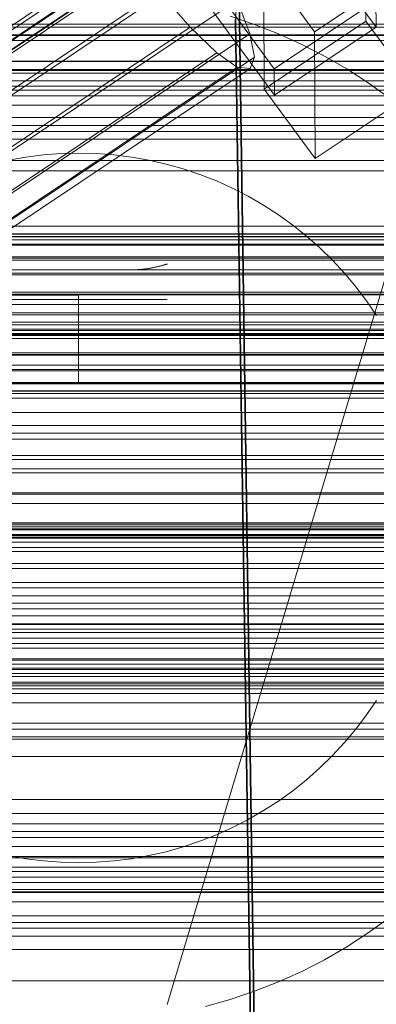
# Model space of a CAD drawing. Header units: millimetres. Extents: x -3490 to 61924, y -72580 to 6847.
# Tile 162 of 256: x 333 to 374, y -34830 to -34719. Entities that reach past the tile are written whole.
import ezdxf

# ---------------------------------------------------------------- set-up
doc = ezdxf.new("R2010")
doc.units = ezdxf.units.MM
for name, color, linetype, lineweight in [('COTAS_O', 1, 'Continuous', 0), ('COTAS_P', 1, 'Continuous', 0), ('frontal_briquetadora', 7, 'Continuous', 0), ('frontal_C01', 7, 'Continuous', 0), ('frontal_C02', 7, 'Continuous', 0), ('frontal_C03', 7, 'Continuous', 0), ('frontal_C05', 7, 'Continuous', 0), ('frontal_mezcladora', 7, 'Continuous', 0)]:
    doc.layers.add(name, color=color, linetype=linetype, lineweight=lineweight)
doc.dimstyles.new('R19_100', dxfattribs={"dimtxt": 250, "dimasz": 150, "dimexe": 150, "dimexo": 80, "dimgap": 100, "dimtad": 1, "dimtih": 1, "dimtoh": 1, "dimdsep": 46, "dimcen": 0.09, "dimadec": 0, "dimazin": 0, "dimtfac": 1, "dimtdec": 4, "dimtofl": 0, "dimtmove": 0, "dimatfit": 3, "dimfxl": 1, "dimtolj": 1, "dimtzin": 0, "dimarcsym": 0})

# ---------------------------------------------------------------- blocks, each defined once
blk = doc.blocks.new('DIM_R29_52')
at = {"layer": 'COTAS_P'}
for p, q in [((-1750, -34600), (-1600, -34555)), ((2600, -34600), (2450, -34555)), ((-1750, -35500), (-1750, -34600)), ((-1750, -34600), (2600, -34600)), ((-1750, -34600), (-1600, -34645)), ((2600, -34600), (2450, -34645)), ((2600, -35500), (2600, -34600))]:
    blk.add_line(p, q, dxfattribs=at)
blk.add_text('4350 P', height=250, dxfattribs=at).set_placement((425, -34500))
blk = doc.blocks.new('DIM_R29_58')
at = {"layer": 'COTAS_P'}
for p, q in [((-150, -32300), (550, -32300)), ((550, -32300), (505, -32450)), ((550, -34900), (550, -32300)), ((550, -32300), (595, -32450)), ((550, -34900), (505, -34750)), ((550, -34900), (595, -34750)), ((-150, -34900), (550, -34900))]:
    blk.add_line(p, q, dxfattribs=at)
blk.add_text('2600 P', height=250, rotation=90, dxfattribs=at).set_placement((450, -33600))
blk = doc.blocks.new('DIM_R29_61')
at = {"layer": 'COTAS_O'}
for p, q in [((-650, -34200), (-500, -34155)), ((650, -34200), (500, -34155)), ((-650, -34900), (-650, -34200)), ((-650, -34200), (650, -34200)), ((-650, -34200), (-500, -34245)), ((650, -34200), (500, -34245)), ((650, -34900), (650, -34200))]:
    blk.add_line(p, q, dxfattribs=at)
blk.add_text('1300 O', height=250, dxfattribs=at).set_placement((0, -34100))
blk = doc.blocks.new('DIM_R29_66')
at = {"layer": 'COTAS_P'}
for p, q in [((-305, -34680), (395, -34680)), ((395, -34680), (350, -34830)), ((395, -36000), (395, -34680)), ((395, -34680), (440, -34830)), ((395, -36000), (350, -35850)), ((395, -36000), (440, -35850)), ((-305, -36000), (395, -36000))]:
    blk.add_line(p, q, dxfattribs=at)
blk.add_text('1320 P', height=250, rotation=90, dxfattribs=at).set_placement((295, -35340))

msp = doc.modelspace()

# ---------------------------------------------------------------- linework, layer by layer
at = {"layer": 'frontal_briquetadora'}
for p, q in [((210, -34736), (430, -34736)), ((320, -34736), (430, -34736)), ((210, -34750), (340, -34750)), ((320, -34750), (340, -34750)), ((340, -34760), (340, -34750)), ((-490, -34760), (490, -34760)), ((-490, -34760), (340, -34760)), ((320, -34760), (340, -34760)), ((320, -34760), (490, -34760))]:
    msp.add_line(p, q, dxfattribs=at)
at = {"layer": 'frontal_C01'}
for p, q in [((360.514, -34878.394), (357.646, -34683.283)), ((360.514, -34883.786), (357.646, -34688.676)), ((-440, -34743.121), (440, -34743.121)), ((-440, -34743.401), (440, -34743.401)), ((-440, -34743.453), (440, -34743.453)), ((-440, -34744.276), (440, -34744.276)), ((-440, -34744.377), (440, -34744.377)), ((-440, -34745.685), (440, -34745.685)), ((-440, -34745.828), (440, -34745.828)), ((-440, -34747.533), (440, -34747.533)), ((-440, -34747.708), (440, -34747.708)), ((440, -34749.694), (-440, -34749.694)), ((-440, -34749.888), (440, -34749.888)), ((-440, -34752.019), (440, -34752.019)), ((-440, -34752.221), (440, -34752.221)), ((-440, -34754.352), (440, -34754.352)), ((-440, -34754.547), (440, -34754.547)), ((-440, -34756.533), (440, -34756.533)), ((-440, -34756.707), (440, -34756.707)), ((-440, -34758.412), (440, -34758.412)), ((-440, -34758.555), (440, -34758.555)), ((-440, -34759.864), (440, -34759.864)), ((-440, -34759.964), (440, -34759.964)), ((-440, -34760.787), (440, -34760.787)), ((-440, -34760.839), (440, -34760.839)), ((-440, -34761.12), (440, -34761.12))]:
    msp.add_line(p, q, dxfattribs=at)
at = {"layer": 'frontal_C02'}
for p, q in [((373.551, -34719.807), (346.02, -34682.284)), ((362.071, -34724.495), (334.539, -34686.973)), ((334.551, -34689.953), (362.083, -34727.476)), ((150.672, -34841.184), (364.471, -34698.209)), ((149.865, -34843.304), (363.664, -34700.329)), ((151.191, -34842.534), (364.989, -34699.558)), ((151.369, -34843.468), (365.168, -34700.492)), ((150.683, -34843.866), (364.482, -34700.891)), ((151.196, -34843.922), (364.995, -34700.947)), ((372.35, -34704.831), (372.408, -34719.137)), ((168.21, -34829.943), (352.519, -34706.689)), ((171.232, -34835.259), (355.541, -34712.004)), ((360.939, -34726.807), (360.882, -34712.5)), ((366.618, -34720.317), (360.882, -34712.5)), ((378.086, -34712.648), (366.618, -34720.317)), ((360.514, -34906.365), (357.646, -34712.96)), ((164.752, -34839.023), (349.061, -34715.769)), ((349.061, -34715.769), (352.572, -34719.801)), ((173.554, -34839.982), (357.863, -34716.728)), ((359.326, -34720.537), (357.863, -34716.728)), ((373.539, -34716.826), (362.071, -34724.495)), ((373.551, -34719.807), (373.539, -34716.826)), ((360.514, -34912.326), (357.646, -34718.921)), ((372.408, -34719.137), (360.939, -34726.807)), ((378.143, -34726.955), (372.408, -34719.137)), ((168.263, -34843.056), (352.572, -34719.801)), ((175.016, -34843.792), (359.326, -34720.537)), ((352.572, -34719.801), (355.584, -34722.71)), ((359.83, -34723.173), (359.326, -34720.537)), ((362.083, -34727.476), (373.551, -34719.807)), ((366.618, -34720.317), (366.675, -34734.624)), ((171.275, -34845.965), (355.584, -34722.71)), ((355.584, -34722.71), (357.893, -34724.298)), ((175.521, -34846.427), (359.83, -34723.173)), ((359.341, -34724.456), (359.83, -34723.173)), ((173.584, -34847.553), (357.893, -34724.298)), ((175.032, -34847.71), (359.341, -34724.456)), ((357.893, -34724.298), (359.341, -34724.456)), ((362.071, -34724.495), (362.083, -34727.476)), ((360.939, -34726.807), (366.675, -34734.624)), ((366.675, -34734.624), (378.143, -34726.955)), ((430, -34772.309), (-430, -34772.309)), ((430, -34777.309), (-430, -34777.309)), ((430, -34827.309), (-430, -34827.309))]:
    msp.add_line(p, q, dxfattribs=at)
at = {"layer": 'frontal_C03'}
for p, q in [((-1250, -34719.469), (1250, -34719.469)), ((1250, -34719.787), (-1250, -34719.787)), ((1250, -34720.669), (-1250, -34720.669)), ((-1250, -34720.737), (1250, -34720.737)), ((1250, -34721.322), (-1250, -34721.322)), ((1250, -34723.63), (-1250, -34723.63)), ((-1250, -34723.689), (1250, -34723.689)), ((-1250, -34724.585), (1250, -34724.585)), ((-1250, -34724.687), (1250, -34724.687)), ((1500, -34725.842), (-1500, -34725.842)), ((-1250, -34726.441), (1250, -34726.441)), ((-1250, -34726.905), (1250, -34726.905)), ((-1250, -34727.538), (1250, -34727.538)), ((1250, -34728.596), (-1250, -34728.596)), ((1250, -34730.904), (-1250, -34730.904)), ((1250, -34731.557), (-1250, -34731.557)), ((1250, -34732.439), (-1250, -34732.439)), ((-1500, -34734.825), (1500, -34734.825)), ((1250, -34742.245), (-1250, -34742.245)), ((1250, -34743.126), (-1250, -34743.126)), ((1250, -34743.78), (-1250, -34743.78)), ((1250, -34746.087), (-1250, -34746.087)), ((-1250, -34747.145), (1250, -34747.145)), ((1250, -34749.997), (-1250, -34749.997)), ((1250, -34751.054), (-1250, -34751.054)), ((-1250, -34753.07), (1250, -34753.07)), ((1250, -34753.361), (-1250, -34753.361)), ((-1250, -34753.868), (1250, -34753.868)), ((1250, -34754.015), (-1250, -34754.015)), ((-1250, -34754.452), (1250, -34754.452)), ((1250, -34754.896), (-1250, -34754.896)), ((-1250, -34756.79), (1250, -34756.79)), ((-1250, -34757.92), (1250, -34757.92)), ((-1250, -34761.639), (1250, -34761.639)), ((-1250, -34763.236), (1250, -34763.236)), ((1250, -34764.703), (-1250, -34764.703)), ((1250, -34765.584), (-1250, -34765.584)), ((1250, -34766.237), (-1250, -34766.237)), ((-1250, -34768.083), (1250, -34768.083)), ((1250, -34768.545), (-1250, -34768.545)), ((-1250, -34769.602), (1250, -34769.602)), ((-1250, -34770.038), (1250, -34770.038)), ((1250, -34772.454), (-1250, -34772.454)), ((1250, -34773.512), (-1250, -34773.512)), ((-1250, -34775.683), (1250, -34775.683)), ((1250, -34775.819), (-1250, -34775.819)), ((-1268, -34776.056), (1268, -34776.056)), ((-1268, -34776.28), (1268, -34776.28)), ((-1268, -34776.445), (1268, -34776.445)), ((-1268, -34777.102), (1268, -34777.102)), ((1250, -34776.473), (-1250, -34776.473)), ((-1268, -34777.42), (1268, -34777.42)), ((1250, -34777.354), (-1250, -34777.354)), ((1250, -34777.864), (-1250, -34777.864)), ((-1268, -34778.466), (1268, -34778.466)), ((-1268, -34778.915), (1268, -34778.915)), ((-1268, -34780.278), (1268, -34780.278)), ((-1268, -34780.828), (1268, -34780.828)), ((-1268, -34782.416), (1268, -34782.416)), ((1268, -34783.029), (-1268, -34783.029)), ((-1268, -34784.733), (1268, -34784.733)), ((-1250, -34783.921), (1250, -34783.921)), ((-1268, -34785.368), (1268, -34785.368)), ((-1268, -34787.072), (1268, -34787.072)), ((-1250, -34786.18), (1250, -34786.18)), ((-1268, -34787.685), (1268, -34787.685)), ((1250, -34787.16), (-1250, -34787.16)), ((1250, -34788.042), (-1250, -34788.042)), ((-1268, -34789.273), (1268, -34789.273)), ((1250, -34788.695), (-1250, -34788.695)), ((-1268, -34789.823), (1268, -34789.823)), ((-1268, -34791.186), (1268, -34791.186)), ((1250, -34791.003), (-1250, -34791.003)), ((-1268, -34791.635), (1268, -34791.635)), ((-1268, -34792.681), (1268, -34792.681)), ((-1250, -34792.06), (1250, -34792.06)), ((-1250, -34792.237), (1250, -34792.237)), ((-1268, -34792.999), (1268, -34792.999)), ((-1268, -34793.656), (1268, -34793.656)), ((-1268, -34793.821), (1268, -34793.821)), ((-1268, -34794.045), (1268, -34794.045)), ((-1250, -34794.418), (1250, -34794.418)), ((1250, -34794.912), (-1250, -34794.912)), ((1250, -34795.969), (-1250, -34795.969)), ((1250, -34798.277), (-1250, -34798.277)), ((1250, -34798.93), (-1250, -34798.93)), ((1250, -34799.812), (-1250, -34799.812)), ((-1250, -34800.063), (1250, -34800.063)), ((-1250, -34802.018), (1250, -34802.018)), ((-1250, -34806.865), (1250, -34806.865)), ((-1250, -34808.462), (1250, -34808.462)), ((1250, -34809.618), (-1250, -34809.618)), ((1250, -34810.499), (-1250, -34810.499)), ((1250, -34811.153), (-1250, -34811.153)), ((-1250, -34812.182), (1250, -34812.182)), ((-1250, -34813.311), (1250, -34813.311)), ((1250, -34813.46), (-1250, -34813.46)), ((-1250, -34814.517), (1250, -34814.517)), ((-1250, -34815.649), (1250, -34815.649)), ((-1250, -34816.233), (1250, -34816.233)), ((-1250, -34817.031), (1250, -34817.031)), ((1250, -34817.37), (-1250, -34817.37)), ((1250, -34818.427), (-1250, -34818.427)), ((1250, -34820.734), (-1250, -34820.734)), ((1250, -34821.388), (-1250, -34821.388)), ((1250, -34822.269), (-1250, -34822.269))]:
    msp.add_line(p, q, dxfattribs=at)
at = {"layer": 'frontal_C05'}
for p, q in [((357.096, -34718.577), (359.837, -34719.498)), ((359.837, -34719.498), (362.529, -34720.554)), ((362.529, -34720.554), (365.165, -34721.744)), ((365.165, -34721.744), (367.739, -34723.063)), ((367.739, -34723.063), (370.243, -34724.509)), ((370.243, -34724.509), (372.673, -34726.078)), ((372.673, -34726.078), (375.021, -34727.766)), ((334.038, -34734.447), (332.074, -34734.793)), ((336.017, -34734.199), (334.038, -34734.447)), ((338.006, -34734.05), (336.017, -34734.199)), ((340, -34734), (338.006, -34734.05)), ((340, -34734), (341.994, -34734.05)), ((343.983, -34734.199), (341.994, -34734.05)), ((345.962, -34734.447), (343.983, -34734.199)), ((347.926, -34734.793), (345.962, -34734.447)), ((349.87, -34735.237), (347.926, -34734.793)), ((351.79, -34735.777), (349.87, -34735.237)), ((353.681, -34736.412), (351.79, -34735.777)), ((355.537, -34737.141), (353.681, -34736.412)), ((357.355, -34737.961), (355.537, -34737.141)), ((359.13, -34738.871), (357.355, -34737.961)), ((360.857, -34739.868), (359.13, -34738.871)), ((362.533, -34740.95), (360.857, -34739.868)), ((364.152, -34742.115), (362.533, -34740.95)), ((365.712, -34743.358), (364.152, -34742.115)), ((367.207, -34744.678), (365.712, -34743.358)), ((368.635, -34746.071), (367.207, -34744.678)), ((369.991, -34747.533), (368.635, -34746.071)), ((346, -34747.157), (314, -34747.157)), ((346, -34747.157), (346.176, -34747.156)), ((346, -34747.157), (346.074, -34747.157)), ((346.148, -34747.156), (346.074, -34747.157)), ((346.272, -34747.154), (346.148, -34747.156)), ((346.176, -34747.156), (346.352, -34747.152)), ((346.395, -34747.151), (346.272, -34747.154)), ((346.352, -34747.152), (346.527, -34747.146)), ((346.518, -34747.146), (346.395, -34747.151)), ((346.64, -34747.14), (346.518, -34747.146)), ((346.527, -34747.146), (346.702, -34747.137)), ((346.762, -34747.133), (346.64, -34747.14)), ((346.702, -34747.137), (346.875, -34747.125)), ((346.884, -34747.124), (346.762, -34747.133)), ((346.875, -34747.125), (347.048, -34747.111)), ((347.005, -34747.115), (346.884, -34747.124)), ((347.125, -34747.104), (347.005, -34747.115)), ((347.048, -34747.111), (347.219, -34747.095)), ((347.245, -34747.092), (347.125, -34747.104)), ((347.219, -34747.095), (347.389, -34747.076)), ((347.364, -34747.079), (347.245, -34747.092)), ((347.482, -34747.065), (347.364, -34747.079)), ((347.389, -34747.076), (347.557, -34747.055)), ((347.6, -34747.05), (347.482, -34747.065)), ((347.557, -34747.055), (347.723, -34747.033)), ((347.716, -34747.034), (347.6, -34747.05)), ((347.831, -34747.017), (347.716, -34747.034)), ((347.723, -34747.033), (347.887, -34747.008)), ((347.945, -34746.999), (347.831, -34747.017)), ((347.887, -34747.008), (348.048, -34746.981)), ((348.058, -34746.98), (347.945, -34746.999)), ((348.048, -34746.981), (348.207, -34746.953)), ((348.169, -34746.96), (348.058, -34746.98)), ((348.279, -34746.94), (348.169, -34746.96)), ((348.207, -34746.953), (348.362, -34746.924)), ((348.387, -34746.919), (348.279, -34746.94)), ((348.362, -34746.924), (348.514, -34746.893)), ((348.493, -34746.898), (348.387, -34746.919)), ((348.597, -34746.876), (348.493, -34746.898)), ((348.514, -34746.893), (348.661, -34746.862)), ((348.7, -34746.853), (348.597, -34746.876)), ((348.661, -34746.862), (348.805, -34746.83)), ((348.8, -34746.831), (348.7, -34746.853)), ((348.898, -34746.808), (348.8, -34746.831)), ((348.805, -34746.83), (348.944, -34746.797)), ((348.994, -34746.785), (348.898, -34746.808)), ((348.944, -34746.797), (349.064, -34746.767)), ((349.088, -34746.761), (348.994, -34746.785)), ((349.064, -34746.767), (349.169, -34746.741)), ((349.179, -34746.738), (349.088, -34746.761)), ((349.169, -34746.741), (349.271, -34746.714)), ((349.268, -34746.715), (349.179, -34746.738)), ((349.352, -34746.692), (349.268, -34746.715)), ((349.271, -34746.714), (349.368, -34746.688)), ((349.434, -34746.67), (349.352, -34746.692)), ((349.368, -34746.688), (349.46, -34746.662)), ((349.511, -34746.648), (349.434, -34746.67)), ((349.46, -34746.662), (349.547, -34746.638)), ((349.583, -34746.627), (349.511, -34746.648)), ((349.547, -34746.638), (349.627, -34746.614)), ((349.651, -34746.607), (349.583, -34746.627)), ((349.627, -34746.614), (349.701, -34746.592)), ((349.714, -34746.589), (349.651, -34746.607)), ((349.701, -34746.592), (349.768, -34746.572)), ((349.771, -34746.571), (349.714, -34746.589)), ((349.768, -34746.572), (349.828, -34746.554)), ((349.822, -34746.556), (349.771, -34746.571)), ((349.868, -34746.542), (349.822, -34746.556)), ((349.828, -34746.554), (349.879, -34746.538)), ((349.907, -34746.529), (349.868, -34746.542)), ((349.879, -34746.538), (349.918, -34746.526)), ((349.94, -34746.519), (349.907, -34746.529)), ((349.918, -34746.526), (349.947, -34746.517)), ((349.966, -34746.511), (349.94, -34746.519)), ((349.947, -34746.517), (349.97, -34746.51)), ((349.985, -34746.505), (349.966, -34746.511)), ((349.97, -34746.51), (349.986, -34746.504)), ((349.996, -34746.501), (349.985, -34746.505)), ((349.986, -34746.504), (349.996, -34746.501)), ((371.273, -34749.06), (369.991, -34747.533)), ((372.478, -34750.65), (371.273, -34749.06)), ((314, -34750.5), (346, -34750.5)), ((346, -34750.5), (346.196, -34750.5)), ((346.196, -34750.5), (346.392, -34750.5)), ((346.392, -34750.5), (346.587, -34750.5)), ((346.587, -34750.5), (346.78, -34750.5)), ((346.78, -34750.5), (346.972, -34750.5)), ((346.972, -34750.5), (347.161, -34750.5)), ((347.161, -34750.5), (347.348, -34750.5)), ((347.348, -34750.5), (347.531, -34750.5)), ((347.531, -34750.5), (347.71, -34750.5)), ((347.71, -34750.5), (347.886, -34750.5)), ((347.886, -34750.5), (348.056, -34750.5)), ((348.056, -34750.5), (348.222, -34750.5)), ((348.222, -34750.5), (348.383, -34750.5)), ((348.383, -34750.5), (348.538, -34750.5)), ((348.538, -34750.5), (348.686, -34750.5)), ((348.686, -34750.5), (348.828, -34750.5)), ((348.828, -34750.5), (348.964, -34750.5)), ((348.964, -34750.5), (349.092, -34750.5)), ((349.092, -34750.5), (349.213, -34750.5)), ((349.213, -34750.5), (349.326, -34750.5)), ((349.326, -34750.5), (349.431, -34750.5)), ((349.431, -34750.5), (349.528, -34750.5)), ((349.528, -34750.5), (349.616, -34750.5)), ((349.616, -34750.5), (349.696, -34750.5)), ((349.696, -34750.5), (349.766, -34750.5)), ((349.766, -34750.5), (349.828, -34750.5)), ((349.828, -34750.5), (349.88, -34750.5)), ((349.88, -34750.5), (349.923, -34750.5)), ((349.923, -34750.5), (349.957, -34750.5)), ((349.957, -34750.5), (349.981, -34750.5)), ((349.981, -34750.5), (349.995, -34750.5)), ((373.601, -34752.298), (372.478, -34750.65)), ((300, -34777), (380, -34777)), ((372.478, -34797.35), (373.601, -34795.702)), ((371.273, -34798.94), (372.478, -34797.35)), ((369.991, -34800.467), (371.273, -34798.94)), ((368.635, -34801.929), (369.991, -34800.467)), ((367.207, -34803.322), (368.635, -34801.929)), ((365.712, -34804.642), (367.207, -34803.322)), ((364.152, -34805.885), (365.712, -34804.642)), ((362.533, -34807.05), (364.152, -34805.885)), ((360.857, -34808.132), (362.533, -34807.05)), ((359.13, -34809.129), (360.857, -34808.132)), ((357.355, -34810.039), (359.13, -34809.129)), ((355.537, -34810.859), (357.355, -34810.039)), ((353.681, -34811.588), (355.537, -34810.859)), ((349.87, -34812.763), (351.79, -34812.223)), ((351.79, -34812.223), (353.681, -34811.588)), ((332.074, -34813.207), (334.038, -34813.553)), ((334.038, -34813.553), (336.017, -34813.801)), ((343.983, -34813.801), (345.962, -34813.553)), ((345.962, -34813.553), (347.926, -34813.207)), ((347.926, -34813.207), (349.87, -34812.763)), ((336.017, -34813.801), (338.006, -34813.95)), ((338.006, -34813.95), (340, -34814)), ((340, -34814), (341.994, -34813.95)), ((341.994, -34813.95), (343.983, -34813.801)), ((375.021, -34820.234), (372.673, -34821.922)), ((372.673, -34821.922), (370.243, -34823.491)), ((370.243, -34823.491), (367.739, -34824.937)), ((367.739, -34824.937), (365.165, -34826.256)), ((365.165, -34826.256), (362.529, -34827.446)), ((362.529, -34827.446), (359.837, -34828.502)), ((359.837, -34828.502), (357.096, -34829.423)), ((357.096, -34829.423), (354.312, -34830.206))]:
    msp.add_line(p, q, dxfattribs=at)
at = {"layer": 'frontal_mezcladora'}
for p, q in [((-625, -34725), (625, -34725)), ((-625, -34730), (625, -34730)), ((150, -34730), (625, -34730)), ((-600, -34760), (600, -34760)), ((190, -34815), (420, -34815)), ((190, -34817.284), (420, -34817.284)), ((-600, -34820), (600, -34820)), ((190, -34823.787), (420, -34823.787))]:
    msp.add_line(p, q, dxfattribs=at)

# ---------------------------------------------------------------- dimensions: what is measured, and where the dimension line sits
at = {"layer": 'COTAS_O'}
dim = msp.add_aligned_dim(p1=(-650, -34900), p2=(650, -34900), distance=700, text='<> O', dimstyle='R19_100', dxfattribs=at)
dim.commit()
dim.dimension.update_dxf_attribs({"geometry": 'DIM_R29_61', "text_midpoint": (0, -34200)})
at = {"layer": 'COTAS_P'}
for p1, p2, distance, picture, middle in [((-150, -34900), (-150, -32300), -700, 'DIM_R29_58', (550, -33600)), ((-1750, -35500), (2600, -35500), 900, 'DIM_R29_52', (425, -34600)), ((-305, -36000), (-305, -34680), -700, 'DIM_R29_66', (395, -35340))]:
    dim = msp.add_aligned_dim(p1=p1, p2=p2, distance=distance, text='<> P', dimstyle='R19_100', dxfattribs=at)
    dim.commit()
    dim.dimension.update_dxf_attribs({"geometry": picture, "text_midpoint": middle})

doc.saveas('drawing.dxf')
